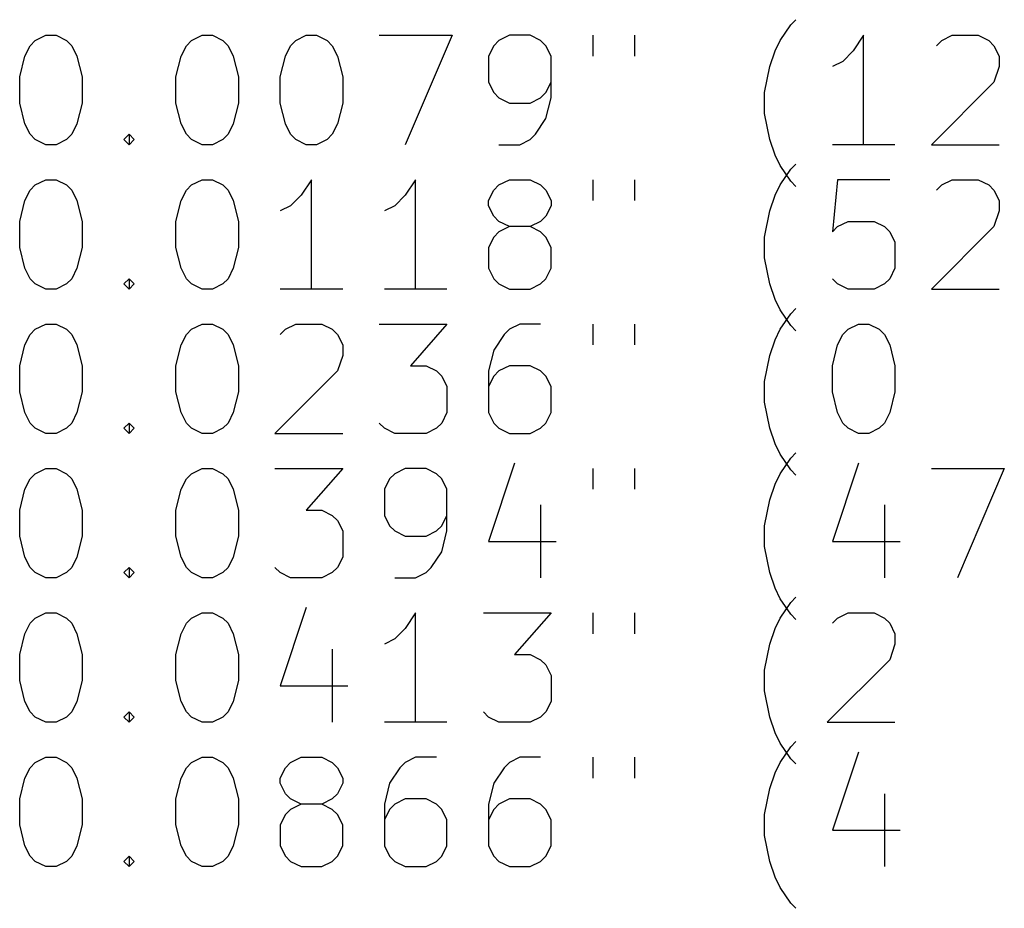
# Model space of a CAD drawing. Extents: x 39 to 122, y -192 to -69.
# Tile 3 of 8: x 63 to 81, y -181 to -165. Entities that reach past the tile are written whole.
import ezdxf

# ---------------------------------------------------------------- set-up
doc = ezdxf.new("R2010")
doc.units = 0
doc.layers.add('BLACK', color=7, linetype='CONTINUOUS')

msp = doc.modelspace()

# ---------------------------------------------------------------- linework, layer by layer
at = {"layer": 'BLACK', "linetype": 'CONTINUOUS'}
for p, q in [((76.939914, -164.935076), (77.13039, -164.649361)), ((77.13039, -164.649361), (77.225629, -164.554123)), ((63.320865, -164.935076), (63.511341, -164.839838)), ((63.511341, -164.839838), (63.701818, -164.839838)), ((63.701818, -164.839838), (63.892294, -164.935076)), ((66.178008, -164.935076), (66.368484, -164.839838)), ((66.368484, -164.839838), (66.558961, -164.839838)), ((66.558961, -164.839838), (66.749437, -164.935076)), ((68.08277, -164.935076), (68.273246, -164.839838)), ((68.273246, -164.839838), (68.463723, -164.839838)), ((68.463723, -164.839838), (68.654199, -164.935076)), ((69.60658, -164.839838), (70.939913, -164.839838)), ((70.939913, -164.839838), (70.08277, -166.839838)), ((71.987532, -164.839838), (71.797056, -164.935076)), ((72.368485, -164.839838), (71.987532, -164.839838)), ((72.558961, -164.935076), (72.368485, -164.839838)), ((73.511342, -164.839838), (73.511342, -165.22079)), ((74.273247, -164.839838), (74.273247, -165.22079)), ((78.463723, -164.839838), (78.273247, -165.125552)), ((78.463723, -166.839838), (78.463723, -164.839838)), ((79.892295, -164.935076), (80.082771, -164.839838)), ((80.082771, -164.839838), (80.558962, -164.839838)), ((80.558962, -164.839838), (80.749438, -164.935076)), ((63.130389, -165.22079), (63.225627, -165.030314)), ((63.225627, -165.030314), (63.320865, -164.935076)), ((63.892294, -164.935076), (63.987532, -165.030314)), ((63.987532, -165.030314), (64.08277, -165.22079)), ((65.987532, -165.22079), (66.08277, -165.030314)), ((66.08277, -165.030314), (66.178008, -164.935076)), ((66.749437, -164.935076), (66.844675, -165.030314)), ((66.844675, -165.030314), (66.939913, -165.22079)), ((67.892294, -165.22079), (67.987532, -165.030314)), ((67.987532, -165.030314), (68.08277, -164.935076)), ((68.654199, -164.935076), (68.749437, -165.030314)), ((68.749437, -165.030314), (68.844675, -165.22079)), ((71.701818, -165.030314), (71.60658, -165.22079)), ((71.797056, -164.935076), (71.701818, -165.030314)), ((72.654199, -165.030314), (72.558961, -164.935076)), ((72.749437, -165.22079), (72.654199, -165.030314)), ((76.844676, -165.125552), (76.939914, -164.935076)), ((79.797057, -165.030314), (79.892295, -164.935076)), ((80.749438, -164.935076), (80.844676, -165.030314)), ((80.844676, -165.030314), (80.939914, -165.22079)), ((63.035151, -165.601742), (63.130389, -165.22079)), ((64.08277, -165.22079), (64.178008, -165.601742)), ((65.892294, -165.601742), (65.987532, -165.22079)), ((66.939913, -165.22079), (67.035151, -165.601742)), ((67.797056, -165.601742), (67.892294, -165.22079)), ((68.844675, -165.22079), (68.939913, -165.601742)), ((71.60658, -165.22079), (71.60658, -165.69698)), ((72.749437, -165.982695), (72.749437, -165.22079)), ((76.749438, -165.411266), (76.844676, -165.125552)), ((78.273247, -165.125552), (78.082771, -165.316028)), ((80.939914, -165.22079), (80.939914, -165.411266)), ((76.6542, -165.887457), (76.749438, -165.411266)), ((78.082771, -165.316028), (77.892295, -165.411266)), ((80.939914, -165.411266), (80.844676, -165.69698)), ((63.035151, -166.077933), (63.035151, -165.601742)), ((64.178008, -165.601742), (64.178008, -166.077933)), ((65.892294, -166.077933), (65.892294, -165.601742)), ((67.035151, -165.601742), (67.035151, -166.077933)), ((67.797056, -166.077933), (67.797056, -165.601742)), ((68.939913, -165.601742), (68.939913, -166.077933)), ((71.60658, -165.69698), (71.701818, -165.887457)), ((72.654199, -165.887457), (72.749437, -165.69698)), ((80.844676, -165.69698), (79.701819, -166.839838)), ((71.701818, -165.887457), (71.797056, -165.982695)), ((72.558961, -165.982695), (72.654199, -165.887457)), ((76.6542, -166.268409), (76.6542, -165.887457)), ((63.130389, -166.458885), (63.035151, -166.077933)), ((64.178008, -166.077933), (64.08277, -166.458885)), ((65.987532, -166.458885), (65.892294, -166.077933)), ((67.035151, -166.077933), (66.939913, -166.458885)), ((67.892294, -166.458885), (67.797056, -166.077933)), ((68.939913, -166.077933), (68.844675, -166.458885)), ((71.797056, -165.982695), (71.987532, -166.077933)), ((71.987532, -166.077933), (72.368485, -166.077933)), ((72.368485, -166.077933), (72.558961, -165.982695)), ((72.654199, -166.363647), (72.749437, -165.982695)), ((76.749438, -166.7446), (76.6542, -166.268409)), ((63.225627, -166.649361), (63.130389, -166.458885)), ((64.08277, -166.458885), (63.987532, -166.649361)), ((66.08277, -166.649361), (65.987532, -166.458885)), ((66.939913, -166.458885), (66.844675, -166.649361)), ((67.987532, -166.649361), (67.892294, -166.458885)), ((68.844675, -166.458885), (68.749437, -166.649361)), ((72.463723, -166.649361), (72.654199, -166.363647)), ((63.320865, -166.7446), (63.225627, -166.649361)), ((63.987532, -166.649361), (63.892294, -166.7446)), ((64.939913, -166.7446), (65.035151, -166.649361)), ((65.035151, -166.649361), (65.130389, -166.7446)), ((65.035151, -166.649361), (65.035151, -166.839838)), ((66.178008, -166.7446), (66.08277, -166.649361)), ((66.844675, -166.649361), (66.749437, -166.7446)), ((68.08277, -166.7446), (67.987532, -166.649361)), ((68.749437, -166.649361), (68.654199, -166.7446)), ((72.368485, -166.7446), (72.463723, -166.649361)), ((63.511341, -166.839838), (63.320865, -166.7446)), ((63.701818, -166.839838), (63.511341, -166.839838)), ((63.892294, -166.7446), (63.701818, -166.839838)), ((65.035151, -166.839838), (64.939913, -166.7446)), ((65.130389, -166.7446), (65.035151, -166.839838)), ((66.368484, -166.839838), (66.178008, -166.7446)), ((66.558961, -166.839838), (66.368484, -166.839838)), ((66.749437, -166.7446), (66.558961, -166.839838)), ((68.273246, -166.839838), (68.08277, -166.7446)), ((68.463723, -166.839838), (68.273246, -166.839838)), ((68.654199, -166.7446), (68.463723, -166.839838)), ((71.797056, -166.839838), (72.178008, -166.839838)), ((72.178008, -166.839838), (72.368485, -166.7446)), ((76.844676, -167.030314), (76.749438, -166.7446)), ((79.035152, -166.839838), (77.892295, -166.839838)), ((79.701819, -166.839838), (80.939914, -166.839838)), ((76.939914, -167.22079), (76.844676, -167.030314)), ((77.13039, -167.289361), (77.225629, -167.194123)), ((77.13039, -167.506504), (76.939914, -167.22079)), ((76.939914, -167.575076), (77.13039, -167.289361)), ((63.225627, -167.670314), (63.320865, -167.575076)), ((63.320865, -167.575076), (63.511341, -167.479838)), ((63.511341, -167.479838), (63.701818, -167.479838)), ((63.701818, -167.479838), (63.892294, -167.575076)), ((63.892294, -167.575076), (63.987532, -167.670314)), ((66.08277, -167.670314), (66.178008, -167.575076)), ((66.178008, -167.575076), (66.368484, -167.479838)), ((66.368484, -167.479838), (66.558961, -167.479838)), ((66.558961, -167.479838), (66.749437, -167.575076)), ((66.749437, -167.575076), (66.844675, -167.670314)), ((68.368484, -167.479838), (68.178008, -167.765552)), ((68.368484, -169.479838), (68.368484, -167.479838)), ((70.273246, -167.479838), (70.08277, -167.765552)), ((70.273246, -169.479838), (70.273246, -167.479838)), ((71.701818, -167.670314), (71.797056, -167.575076)), ((71.797056, -167.575076), (71.987532, -167.479838)), ((71.987532, -167.479838), (72.368485, -167.479838)), ((72.368485, -167.479838), (72.558961, -167.575076)), ((72.558961, -167.575076), (72.654199, -167.670314)), ((73.511342, -167.479838), (73.511342, -167.86079)), ((74.273247, -167.479838), (74.273247, -167.86079)), ((76.844676, -167.765552), (76.939914, -167.575076)), ((77.225629, -167.601742), (77.13039, -167.506504)), ((77.987533, -167.479838), (77.892295, -168.432219)), ((78.939914, -167.479838), (77.987533, -167.479838)), ((79.797057, -167.670314), (79.892295, -167.575076)), ((79.892295, -167.575076), (80.082771, -167.479838)), ((80.082771, -167.479838), (80.558962, -167.479838)), ((80.558962, -167.479838), (80.749438, -167.575076)), ((80.749438, -167.575076), (80.844676, -167.670314)), ((63.130389, -167.86079), (63.225627, -167.670314)), ((63.987532, -167.670314), (64.08277, -167.86079)), ((65.987532, -167.86079), (66.08277, -167.670314)), ((66.844675, -167.670314), (66.939913, -167.86079)), ((71.60658, -167.86079), (71.701818, -167.670314)), ((72.654199, -167.670314), (72.749437, -167.86079)), ((80.844676, -167.670314), (80.939914, -167.86079)), ((63.035151, -168.241742), (63.130389, -167.86079)), ((64.08277, -167.86079), (64.178008, -168.241742)), ((65.892294, -168.241742), (65.987532, -167.86079)), ((66.939913, -167.86079), (67.035151, -168.241742)), ((68.178008, -167.765552), (67.987532, -167.956028)), ((70.08277, -167.765552), (69.892294, -167.956028)), ((71.60658, -167.956028), (71.60658, -167.86079)), ((72.749437, -167.86079), (72.749437, -167.956028)), ((76.749438, -168.051266), (76.844676, -167.765552)), ((80.939914, -167.86079), (80.939914, -168.051266)), ((67.987532, -167.956028), (67.797056, -168.051266)), ((69.892294, -167.956028), (69.701818, -168.051266)), ((71.701818, -168.146504), (71.60658, -167.956028)), ((72.749437, -167.956028), (72.654199, -168.146504)), ((76.6542, -168.527457), (76.749438, -168.051266)), ((80.939914, -168.051266), (80.844676, -168.33698)), ((63.035151, -168.717933), (63.035151, -168.241742)), ((64.178008, -168.241742), (64.178008, -168.717933)), ((65.892294, -168.717933), (65.892294, -168.241742)), ((67.035151, -168.241742), (67.035151, -168.717933)), ((71.797056, -168.241742), (71.701818, -168.146504)), ((71.987532, -168.33698), (71.797056, -168.241742)), ((72.558961, -168.241742), (72.368485, -168.33698)), ((72.654199, -168.146504), (72.558961, -168.241742)), ((77.987533, -168.33698), (78.178009, -168.241742)), ((78.178009, -168.241742), (78.6542, -168.241742)), ((78.6542, -168.241742), (78.844676, -168.33698)), ((71.797056, -168.432219), (71.701818, -168.527457)), ((71.987532, -168.33698), (71.797056, -168.432219)), ((72.368485, -168.33698), (71.987532, -168.33698)), ((72.558961, -168.432219), (72.368485, -168.33698)), ((72.654199, -168.527457), (72.558961, -168.432219)), ((77.892295, -168.432219), (77.987533, -168.33698)), ((78.844676, -168.33698), (78.939914, -168.432219)), ((78.939914, -168.432219), (79.035152, -168.622695)), ((80.844676, -168.33698), (79.701819, -169.479838)), ((71.701818, -168.527457), (71.60658, -168.717933)), ((72.749437, -168.717933), (72.654199, -168.527457)), ((76.6542, -168.908409), (76.6542, -168.527457)), ((79.035152, -168.622695), (79.035152, -169.098885)), ((63.130389, -169.098885), (63.035151, -168.717933)), ((64.178008, -168.717933), (64.08277, -169.098885)), ((65.987532, -169.098885), (65.892294, -168.717933)), ((67.035151, -168.717933), (66.939913, -169.098885)), ((71.60658, -168.717933), (71.60658, -169.098885)), ((72.749437, -169.098885), (72.749437, -168.717933)), ((76.749438, -169.3846), (76.6542, -168.908409)), ((63.225627, -169.289361), (63.130389, -169.098885)), ((64.08277, -169.098885), (63.987532, -169.289361)), ((66.08277, -169.289361), (65.987532, -169.098885)), ((66.939913, -169.098885), (66.844675, -169.289361)), ((71.60658, -169.098885), (71.701818, -169.289361)), ((72.654199, -169.289361), (72.749437, -169.098885)), ((79.035152, -169.098885), (78.939914, -169.289361)), ((63.320865, -169.3846), (63.225627, -169.289361)), ((63.987532, -169.289361), (63.892294, -169.3846)), ((64.939913, -169.3846), (65.035151, -169.289361)), ((65.035151, -169.289361), (65.130389, -169.3846)), ((65.035151, -169.289361), (65.035151, -169.479838)), ((66.178008, -169.3846), (66.08277, -169.289361)), ((66.844675, -169.289361), (66.749437, -169.3846)), ((71.701818, -169.289361), (71.797056, -169.3846)), ((72.558961, -169.3846), (72.654199, -169.289361)), ((77.987533, -169.3846), (77.892295, -169.289361)), ((78.939914, -169.289361), (78.844676, -169.3846)), ((63.511341, -169.479838), (63.320865, -169.3846)), ((63.701818, -169.479838), (63.511341, -169.479838)), ((63.892294, -169.3846), (63.701818, -169.479838)), ((65.035151, -169.479838), (64.939913, -169.3846)), ((65.130389, -169.3846), (65.035151, -169.479838)), ((66.368484, -169.479838), (66.178008, -169.3846)), ((66.558961, -169.479838), (66.368484, -169.479838)), ((66.749437, -169.3846), (66.558961, -169.479838)), ((68.939913, -169.479838), (67.797056, -169.479838)), ((70.844675, -169.479838), (69.701818, -169.479838)), ((71.797056, -169.3846), (71.987532, -169.479838)), ((71.987532, -169.479838), (72.368485, -169.479838)), ((72.368485, -169.479838), (72.558961, -169.3846)), ((76.844676, -169.670314), (76.749438, -169.3846)), ((78.178009, -169.479838), (77.987533, -169.3846)), ((78.6542, -169.479838), (78.178009, -169.479838)), ((78.844676, -169.3846), (78.6542, -169.479838)), ((79.701819, -169.479838), (80.939914, -169.479838)), ((76.939914, -169.86079), (76.844676, -169.670314)), ((77.13039, -170.146504), (76.939914, -169.86079)), ((77.13039, -169.929361), (77.225629, -169.834123)), ((76.939914, -170.215076), (77.13039, -169.929361)), ((63.225627, -170.310314), (63.320865, -170.215076)), ((63.320865, -170.215076), (63.511341, -170.119838)), ((63.511341, -170.119838), (63.701818, -170.119838)), ((63.701818, -170.119838), (63.892294, -170.215076)), ((63.892294, -170.215076), (63.987532, -170.310314)), ((66.08277, -170.310314), (66.178008, -170.215076)), ((66.178008, -170.215076), (66.368484, -170.119838)), ((66.368484, -170.119838), (66.558961, -170.119838)), ((66.558961, -170.119838), (66.749437, -170.215076)), ((66.749437, -170.215076), (66.844675, -170.310314)), ((67.797056, -170.310314), (67.892294, -170.215076)), ((67.892294, -170.215076), (68.08277, -170.119838)), ((68.08277, -170.119838), (68.558961, -170.119838)), ((68.558961, -170.119838), (68.749437, -170.215076)), ((68.749437, -170.215076), (68.844675, -170.310314)), ((69.60658, -170.119838), (70.844675, -170.119838)), ((70.844675, -170.119838), (70.178008, -170.881742)), ((71.987532, -170.215076), (71.892294, -170.310314)), ((72.178008, -170.119838), (71.987532, -170.215076)), ((72.558961, -170.119838), (72.178008, -170.119838)), ((73.511342, -170.119838), (73.511342, -170.50079)), ((74.273247, -170.119838), (74.273247, -170.50079)), ((76.844676, -170.405552), (76.939914, -170.215076)), ((77.225629, -170.241742), (77.13039, -170.146504)), ((78.082771, -170.310314), (78.178009, -170.215076)), ((78.178009, -170.215076), (78.368485, -170.119838)), ((78.368485, -170.119838), (78.558962, -170.119838)), ((78.558962, -170.119838), (78.749438, -170.215076)), ((78.749438, -170.215076), (78.844676, -170.310314)), ((63.130389, -170.50079), (63.225627, -170.310314)), ((63.987532, -170.310314), (64.08277, -170.50079)), ((65.987532, -170.50079), (66.08277, -170.310314)), ((66.844675, -170.310314), (66.939913, -170.50079)), ((68.844675, -170.310314), (68.939913, -170.50079)), ((71.892294, -170.310314), (71.701818, -170.596028)), ((76.749438, -170.691266), (76.844676, -170.405552)), ((77.987533, -170.50079), (78.082771, -170.310314)), ((78.844676, -170.310314), (78.939914, -170.50079)), ((63.035151, -170.881742), (63.130389, -170.50079)), ((64.08277, -170.50079), (64.178008, -170.881742)), ((65.892294, -170.881742), (65.987532, -170.50079)), ((66.939913, -170.50079), (67.035151, -170.881742)), ((68.939913, -170.50079), (68.939913, -170.691266)), ((71.701818, -170.596028), (71.60658, -170.97698)), ((77.892295, -170.881742), (77.987533, -170.50079)), ((78.939914, -170.50079), (79.035152, -170.881742)), ((68.939913, -170.691266), (68.844675, -170.97698)), ((76.6542, -171.167457), (76.749438, -170.691266)), ((63.035151, -171.357933), (63.035151, -170.881742)), ((64.178008, -170.881742), (64.178008, -171.357933)), ((65.892294, -171.357933), (65.892294, -170.881742)), ((67.035151, -170.881742), (67.035151, -171.357933)), ((68.844675, -170.97698), (67.701818, -172.119838)), ((70.178008, -170.881742), (70.463723, -170.881742)), ((70.463723, -170.881742), (70.654199, -170.97698)), ((70.654199, -170.97698), (70.749437, -171.072219)), ((71.60658, -170.97698), (71.60658, -171.738885)), ((71.797056, -170.97698), (71.701818, -171.072219)), ((71.987532, -170.881742), (71.797056, -170.97698)), ((72.368485, -170.881742), (71.987532, -170.881742)), ((72.558961, -170.97698), (72.368485, -170.881742)), ((72.654199, -171.072219), (72.558961, -170.97698)), ((77.892295, -171.357933), (77.892295, -170.881742)), ((79.035152, -170.881742), (79.035152, -171.357933)), ((70.749437, -171.072219), (70.844675, -171.262695)), ((71.701818, -171.072219), (71.60658, -171.262695)), ((72.749437, -171.262695), (72.654199, -171.072219)), ((76.6542, -171.548409), (76.6542, -171.167457)), ((63.130389, -171.738885), (63.035151, -171.357933)), ((64.178008, -171.357933), (64.08277, -171.738885)), ((65.987532, -171.738885), (65.892294, -171.357933)), ((67.035151, -171.357933), (66.939913, -171.738885)), ((70.844675, -171.262695), (70.844675, -171.738885)), ((72.749437, -171.738885), (72.749437, -171.262695)), ((77.987533, -171.738885), (77.892295, -171.357933)), ((79.035152, -171.357933), (78.939914, -171.738885)), ((76.749438, -172.0246), (76.6542, -171.548409)), ((63.225627, -171.929361), (63.130389, -171.738885)), ((64.08277, -171.738885), (63.987532, -171.929361)), ((66.08277, -171.929361), (65.987532, -171.738885)), ((66.939913, -171.738885), (66.844675, -171.929361)), ((70.844675, -171.738885), (70.749437, -171.929361)), ((71.60658, -171.738885), (71.701818, -171.929361)), ((72.654199, -171.929361), (72.749437, -171.738885)), ((78.082771, -171.929361), (77.987533, -171.738885)), ((78.939914, -171.738885), (78.844676, -171.929361)), ((63.320865, -172.0246), (63.225627, -171.929361)), ((63.511341, -172.119838), (63.320865, -172.0246)), ((63.892294, -172.0246), (63.701818, -172.119838)), ((63.987532, -171.929361), (63.892294, -172.0246)), ((64.939913, -172.0246), (65.035151, -171.929361)), ((65.035151, -172.119838), (64.939913, -172.0246)), ((65.035151, -171.929361), (65.130389, -172.0246)), ((65.035151, -171.929361), (65.035151, -172.119838)), ((65.130389, -172.0246), (65.035151, -172.119838)), ((66.178008, -172.0246), (66.08277, -171.929361)), ((66.368484, -172.119838), (66.178008, -172.0246)), ((66.749437, -172.0246), (66.558961, -172.119838)), ((66.844675, -171.929361), (66.749437, -172.0246)), ((69.701818, -172.0246), (69.60658, -171.929361)), ((69.892294, -172.119838), (69.701818, -172.0246)), ((70.654199, -172.0246), (70.463723, -172.119838)), ((70.749437, -171.929361), (70.654199, -172.0246)), ((71.701818, -171.929361), (71.797056, -172.0246)), ((71.797056, -172.0246), (71.987532, -172.119838)), ((72.368485, -172.119838), (72.558961, -172.0246)), ((72.558961, -172.0246), (72.654199, -171.929361)), ((76.844676, -172.310314), (76.749438, -172.0246)), ((78.178009, -172.0246), (78.082771, -171.929361)), ((78.368485, -172.119838), (78.178009, -172.0246)), ((78.749438, -172.0246), (78.558962, -172.119838)), ((78.844676, -171.929361), (78.749438, -172.0246)), ((63.701818, -172.119838), (63.511341, -172.119838)), ((66.558961, -172.119838), (66.368484, -172.119838)), ((67.701818, -172.119838), (68.939913, -172.119838)), ((70.463723, -172.119838), (69.892294, -172.119838)), ((71.987532, -172.119838), (72.368485, -172.119838)), ((78.558962, -172.119838), (78.368485, -172.119838)), ((76.939914, -172.50079), (76.844676, -172.310314)), ((77.13039, -172.786504), (76.939914, -172.50079)), ((76.939914, -172.855076), (77.13039, -172.569361)), ((77.13039, -172.569361), (77.225629, -172.474123)), ((63.320865, -172.855076), (63.511341, -172.759838)), ((63.511341, -172.759838), (63.701818, -172.759838)), ((63.701818, -172.759838), (63.892294, -172.855076)), ((66.178008, -172.855076), (66.368484, -172.759838)), ((66.368484, -172.759838), (66.558961, -172.759838)), ((66.558961, -172.759838), (66.749437, -172.855076)), ((67.701818, -172.759838), (68.939913, -172.759838)), ((68.939913, -172.759838), (68.273246, -173.521742)), ((70.08277, -172.759838), (69.892294, -172.855076)), ((70.463723, -172.759838), (70.08277, -172.759838)), ((70.654199, -172.855076), (70.463723, -172.759838)), ((72.08277, -172.6646), (71.60658, -174.093171)), ((73.511342, -172.759838), (73.511342, -173.14079)), ((74.273247, -172.759838), (74.273247, -173.14079)), ((77.225629, -172.881742), (77.13039, -172.786504)), ((78.368485, -172.6646), (77.892295, -174.093171)), ((79.701819, -172.759838), (81.035152, -172.759838)), ((81.035152, -172.759838), (80.178009, -174.759838)), ((63.130389, -173.14079), (63.225627, -172.950314)), ((63.225627, -172.950314), (63.320865, -172.855076)), ((63.892294, -172.855076), (63.987532, -172.950314)), ((63.987532, -172.950314), (64.08277, -173.14079)), ((65.987532, -173.14079), (66.08277, -172.950314)), ((66.08277, -172.950314), (66.178008, -172.855076)), ((66.749437, -172.855076), (66.844675, -172.950314)), ((66.844675, -172.950314), (66.939913, -173.14079)), ((69.797056, -172.950314), (69.701818, -173.14079)), ((69.892294, -172.855076), (69.797056, -172.950314)), ((70.749437, -172.950314), (70.654199, -172.855076)), ((70.844675, -173.14079), (70.749437, -172.950314)), ((76.844676, -173.045552), (76.939914, -172.855076)), ((63.035151, -173.521742), (63.130389, -173.14079)), ((64.08277, -173.14079), (64.178008, -173.521742)), ((65.892294, -173.521742), (65.987532, -173.14079)), ((66.939913, -173.14079), (67.035151, -173.521742)), ((69.701818, -173.14079), (69.701818, -173.61698)), ((70.844675, -173.902695), (70.844675, -173.14079)), ((76.749438, -173.331266), (76.844676, -173.045552)), ((76.6542, -173.807457), (76.749438, -173.331266)), ((72.558961, -173.426504), (72.558961, -174.759838)), ((78.844676, -173.426504), (78.844676, -174.759838)), ((63.035151, -173.997933), (63.035151, -173.521742)), ((64.178008, -173.521742), (64.178008, -173.997933)), ((65.892294, -173.997933), (65.892294, -173.521742)), ((67.035151, -173.521742), (67.035151, -173.997933)), ((68.273246, -173.521742), (68.558961, -173.521742)), ((68.558961, -173.521742), (68.749437, -173.61698)), ((68.749437, -173.61698), (68.844675, -173.712219)), ((69.701818, -173.61698), (69.797056, -173.807457)), ((70.749437, -173.807457), (70.844675, -173.61698)), ((68.844675, -173.712219), (68.939913, -173.902695)), ((69.797056, -173.807457), (69.892294, -173.902695)), ((70.654199, -173.902695), (70.749437, -173.807457)), ((76.6542, -174.188409), (76.6542, -173.807457)), ((63.130389, -174.378885), (63.035151, -173.997933)), ((64.178008, -173.997933), (64.08277, -174.378885)), ((65.987532, -174.378885), (65.892294, -173.997933)), ((67.035151, -173.997933), (66.939913, -174.378885)), ((68.939913, -173.902695), (68.939913, -174.378885)), ((69.892294, -173.902695), (70.08277, -173.997933)), ((70.08277, -173.997933), (70.463723, -173.997933)), ((70.463723, -173.997933), (70.654199, -173.902695)), ((70.749437, -174.283647), (70.844675, -173.902695)), ((71.60658, -174.093171), (72.844675, -174.093171)), ((76.749438, -174.6646), (76.6542, -174.188409)), ((77.892295, -174.093171), (79.13039, -174.093171)), ((63.225627, -174.569361), (63.130389, -174.378885)), ((64.08277, -174.378885), (63.987532, -174.569361)), ((66.08277, -174.569361), (65.987532, -174.378885)), ((66.939913, -174.378885), (66.844675, -174.569361)), ((68.939913, -174.378885), (68.844675, -174.569361)), ((70.558961, -174.569361), (70.749437, -174.283647)), ((63.320865, -174.6646), (63.225627, -174.569361)), ((63.987532, -174.569361), (63.892294, -174.6646)), ((64.939913, -174.6646), (65.035151, -174.569361)), ((65.035151, -174.569361), (65.130389, -174.6646)), ((65.035151, -174.569361), (65.035151, -174.759838)), ((66.178008, -174.6646), (66.08277, -174.569361)), ((66.844675, -174.569361), (66.749437, -174.6646)), ((67.797056, -174.6646), (67.701818, -174.569361)), ((68.844675, -174.569361), (68.749437, -174.6646)), ((70.463723, -174.6646), (70.558961, -174.569361)), ((63.511341, -174.759838), (63.320865, -174.6646)), ((63.701818, -174.759838), (63.511341, -174.759838)), ((63.892294, -174.6646), (63.701818, -174.759838)), ((65.035151, -174.759838), (64.939913, -174.6646)), ((65.130389, -174.6646), (65.035151, -174.759838)), ((66.368484, -174.759838), (66.178008, -174.6646)), ((66.558961, -174.759838), (66.368484, -174.759838)), ((66.749437, -174.6646), (66.558961, -174.759838)), ((67.987532, -174.759838), (67.797056, -174.6646)), ((68.558961, -174.759838), (67.987532, -174.759838)), ((68.749437, -174.6646), (68.558961, -174.759838)), ((69.892294, -174.759838), (70.273246, -174.759838)), ((70.273246, -174.759838), (70.463723, -174.6646)), ((76.844676, -174.950314), (76.749438, -174.6646)), ((76.939914, -175.14079), (76.844676, -174.950314)), ((77.13039, -175.209361), (77.225629, -175.114123)), ((68.273246, -175.3046), (67.797056, -176.733171)), ((77.13039, -175.426504), (76.939914, -175.14079)), ((76.939914, -175.495076), (77.13039, -175.209361)), ((63.225627, -175.590314), (63.320865, -175.495076)), ((63.320865, -175.495076), (63.511341, -175.399838)), ((63.511341, -175.399838), (63.701818, -175.399838)), ((63.701818, -175.399838), (63.892294, -175.495076)), ((63.892294, -175.495076), (63.987532, -175.590314)), ((66.08277, -175.590314), (66.178008, -175.495076)), ((66.178008, -175.495076), (66.368484, -175.399838)), ((66.368484, -175.399838), (66.558961, -175.399838)), ((66.558961, -175.399838), (66.749437, -175.495076)), ((66.749437, -175.495076), (66.844675, -175.590314)), ((70.273246, -175.399838), (70.08277, -175.685552)), ((70.273246, -177.399838), (70.273246, -175.399838)), ((71.511342, -175.399838), (72.749437, -175.399838)), ((72.749437, -175.399838), (72.08277, -176.161742)), ((73.511342, -175.399838), (73.511342, -175.78079)), ((74.273247, -175.399838), (74.273247, -175.78079)), ((76.844676, -175.685552), (76.939914, -175.495076)), ((77.225629, -175.521742), (77.13039, -175.426504)), ((77.892295, -175.590314), (77.987533, -175.495076)), ((77.987533, -175.495076), (78.178009, -175.399838)), ((78.178009, -175.399838), (78.6542, -175.399838)), ((78.6542, -175.399838), (78.844676, -175.495076)), ((78.844676, -175.495076), (78.939914, -175.590314)), ((63.130389, -175.78079), (63.225627, -175.590314)), ((63.987532, -175.590314), (64.08277, -175.78079)), ((65.987532, -175.78079), (66.08277, -175.590314)), ((66.844675, -175.590314), (66.939913, -175.78079)), ((78.939914, -175.590314), (79.035152, -175.78079)), ((63.035151, -176.161742), (63.130389, -175.78079)), ((64.08277, -175.78079), (64.178008, -176.161742)), ((65.892294, -176.161742), (65.987532, -175.78079)), ((66.939913, -175.78079), (67.035151, -176.161742)), ((70.08277, -175.685552), (69.892294, -175.876028)), ((76.749438, -175.971266), (76.844676, -175.685552)), ((79.035152, -175.78079), (79.035152, -175.971266)), ((69.892294, -175.876028), (69.701818, -175.971266)), ((76.6542, -176.447457), (76.749438, -175.971266)), ((79.035152, -175.971266), (78.939914, -176.25698)), ((63.035151, -176.637933), (63.035151, -176.161742)), ((64.178008, -176.161742), (64.178008, -176.637933)), ((65.892294, -176.637933), (65.892294, -176.161742)), ((67.035151, -176.161742), (67.035151, -176.637933)), ((68.749437, -176.066504), (68.749437, -177.399838)), ((72.08277, -176.161742), (72.368485, -176.161742)), ((72.368485, -176.161742), (72.558961, -176.25698)), ((72.558961, -176.25698), (72.654199, -176.352219)), ((72.654199, -176.352219), (72.749437, -176.542695)), ((78.939914, -176.25698), (77.797057, -177.399838)), ((72.749437, -176.542695), (72.749437, -177.018885)), ((76.6542, -176.828409), (76.6542, -176.447457)), ((63.130389, -177.018885), (63.035151, -176.637933)), ((64.178008, -176.637933), (64.08277, -177.018885)), ((65.987532, -177.018885), (65.892294, -176.637933)), ((67.035151, -176.637933), (66.939913, -177.018885)), ((67.797056, -176.733171), (69.035151, -176.733171)), ((76.749438, -177.3046), (76.6542, -176.828409)), ((63.225627, -177.209361), (63.130389, -177.018885)), ((64.08277, -177.018885), (63.987532, -177.209361)), ((66.08277, -177.209361), (65.987532, -177.018885)), ((66.939913, -177.018885), (66.844675, -177.209361)), ((72.749437, -177.018885), (72.654199, -177.209361)), ((63.320865, -177.3046), (63.225627, -177.209361)), ((63.987532, -177.209361), (63.892294, -177.3046)), ((64.939913, -177.3046), (65.035151, -177.209361)), ((65.035151, -177.209361), (65.130389, -177.3046)), ((65.035151, -177.209361), (65.035151, -177.399838)), ((66.178008, -177.3046), (66.08277, -177.209361)), ((66.844675, -177.209361), (66.749437, -177.3046)), ((71.60658, -177.3046), (71.511342, -177.209361)), ((72.654199, -177.209361), (72.558961, -177.3046)), ((63.511341, -177.399838), (63.320865, -177.3046)), ((63.701818, -177.399838), (63.511341, -177.399838)), ((63.892294, -177.3046), (63.701818, -177.399838)), ((65.035151, -177.399838), (64.939913, -177.3046)), ((65.130389, -177.3046), (65.035151, -177.399838)), ((66.368484, -177.399838), (66.178008, -177.3046)), ((66.558961, -177.399838), (66.368484, -177.399838)), ((66.749437, -177.3046), (66.558961, -177.399838)), ((70.844675, -177.399838), (69.701818, -177.399838)), ((71.797056, -177.399838), (71.60658, -177.3046)), ((72.368485, -177.399838), (71.797056, -177.399838)), ((72.558961, -177.3046), (72.368485, -177.399838)), ((76.844676, -177.590314), (76.749438, -177.3046)), ((77.797057, -177.399838), (79.035152, -177.399838)), ((76.939914, -177.78079), (76.844676, -177.590314)), ((77.13039, -178.066504), (76.939914, -177.78079)), ((77.13039, -177.849361), (77.225629, -177.754123)), ((76.939914, -178.135076), (77.13039, -177.849361)), ((78.368485, -177.9446), (77.892295, -179.373171)), ((63.225627, -178.230314), (63.320865, -178.135076)), ((63.320865, -178.135076), (63.511341, -178.039838)), ((63.511341, -178.039838), (63.701818, -178.039838)), ((63.701818, -178.039838), (63.892294, -178.135076)), ((63.892294, -178.135076), (63.987532, -178.230314)), ((66.08277, -178.230314), (66.178008, -178.135076)), ((66.178008, -178.135076), (66.368484, -178.039838)), ((66.368484, -178.039838), (66.558961, -178.039838)), ((66.558961, -178.039838), (66.749437, -178.135076)), ((66.749437, -178.135076), (66.844675, -178.230314)), ((67.892294, -178.230314), (67.987532, -178.135076)), ((67.987532, -178.135076), (68.178008, -178.039838)), ((68.178008, -178.039838), (68.558961, -178.039838)), ((68.558961, -178.039838), (68.749437, -178.135076)), ((68.749437, -178.135076), (68.844675, -178.230314)), ((70.08277, -178.135076), (69.987532, -178.230314)), ((70.273246, -178.039838), (70.08277, -178.135076)), ((70.654199, -178.039838), (70.273246, -178.039838)), ((71.987532, -178.135076), (71.892294, -178.230314)), ((72.178008, -178.039838), (71.987532, -178.135076)), ((72.558961, -178.039838), (72.178008, -178.039838)), ((73.511342, -178.039838), (73.511342, -178.42079)), ((74.273247, -178.039838), (74.273247, -178.42079)), ((76.844676, -178.325552), (76.939914, -178.135076)), ((77.225629, -178.161742), (77.13039, -178.066504)), ((63.130389, -178.42079), (63.225627, -178.230314)), ((63.987532, -178.230314), (64.08277, -178.42079)), ((65.987532, -178.42079), (66.08277, -178.230314)), ((66.844675, -178.230314), (66.939913, -178.42079)), ((67.797056, -178.42079), (67.892294, -178.230314)), ((68.844675, -178.230314), (68.939913, -178.42079)), ((69.987532, -178.230314), (69.797056, -178.516028)), ((71.892294, -178.230314), (71.701818, -178.516028)), ((76.749438, -178.611266), (76.844676, -178.325552)), ((63.035151, -178.801742), (63.130389, -178.42079)), ((64.08277, -178.42079), (64.178008, -178.801742)), ((65.892294, -178.801742), (65.987532, -178.42079)), ((66.939913, -178.42079), (67.035151, -178.801742)), ((67.797056, -178.516028), (67.797056, -178.42079)), ((67.892294, -178.706504), (67.797056, -178.516028)), ((68.939913, -178.516028), (68.844675, -178.706504)), ((68.939913, -178.42079), (68.939913, -178.516028)), ((69.797056, -178.516028), (69.701818, -178.89698)), ((71.701818, -178.516028), (71.60658, -178.89698)), ((67.987532, -178.801742), (67.892294, -178.706504)), ((68.844675, -178.706504), (68.749437, -178.801742)), ((76.6542, -179.087457), (76.749438, -178.611266)), ((78.844676, -178.706504), (78.844676, -180.039838)), ((63.035151, -179.277933), (63.035151, -178.801742)), ((64.178008, -178.801742), (64.178008, -179.277933)), ((65.892294, -179.277933), (65.892294, -178.801742)), ((67.035151, -178.801742), (67.035151, -179.277933)), ((68.178008, -178.89698), (67.987532, -178.801742)), ((68.178008, -178.89698), (67.987532, -178.992219)), ((68.558961, -178.89698), (68.178008, -178.89698)), ((68.749437, -178.801742), (68.558961, -178.89698)), ((68.749437, -178.992219), (68.558961, -178.89698)), ((69.701818, -178.89698), (69.701818, -179.658885)), ((69.892294, -178.89698), (69.797056, -178.992219)), ((70.08277, -178.801742), (69.892294, -178.89698)), ((70.463723, -178.801742), (70.08277, -178.801742)), ((70.654199, -178.89698), (70.463723, -178.801742)), ((70.749437, -178.992219), (70.654199, -178.89698)), ((71.60658, -178.89698), (71.60658, -179.658885)), ((71.797056, -178.89698), (71.701818, -178.992219)), ((71.987532, -178.801742), (71.797056, -178.89698)), ((72.368485, -178.801742), (71.987532, -178.801742)), ((72.558961, -178.89698), (72.368485, -178.801742)), ((72.654199, -178.992219), (72.558961, -178.89698)), ((67.892294, -179.087457), (67.797056, -179.277933)), ((67.987532, -178.992219), (67.892294, -179.087457)), ((68.844675, -179.087457), (68.749437, -178.992219)), ((68.939913, -179.277933), (68.844675, -179.087457)), ((69.797056, -178.992219), (69.701818, -179.182695)), ((70.844675, -179.182695), (70.749437, -178.992219)), ((71.701818, -178.992219), (71.60658, -179.182695)), ((72.749437, -179.182695), (72.654199, -178.992219)), ((76.6542, -179.468409), (76.6542, -179.087457)), ((63.130389, -179.658885), (63.035151, -179.277933)), ((64.178008, -179.277933), (64.08277, -179.658885)), ((65.987532, -179.658885), (65.892294, -179.277933)), ((67.035151, -179.277933), (66.939913, -179.658885)), ((67.797056, -179.277933), (67.797056, -179.658885)), ((68.939913, -179.658885), (68.939913, -179.277933)), ((70.844675, -179.658885), (70.844675, -179.182695)), ((72.749437, -179.658885), (72.749437, -179.182695)), ((77.892295, -179.373171), (79.13039, -179.373171)), ((76.749438, -179.9446), (76.6542, -179.468409)), ((63.225627, -179.849361), (63.130389, -179.658885)), ((64.08277, -179.658885), (63.987532, -179.849361)), ((66.08277, -179.849361), (65.987532, -179.658885)), ((66.939913, -179.658885), (66.844675, -179.849361)), ((67.797056, -179.658885), (67.892294, -179.849361)), ((68.844675, -179.849361), (68.939913, -179.658885)), ((69.701818, -179.658885), (69.797056, -179.849361)), ((70.749437, -179.849361), (70.844675, -179.658885)), ((71.60658, -179.658885), (71.701818, -179.849361)), ((72.654199, -179.849361), (72.749437, -179.658885)), ((63.320865, -179.9446), (63.225627, -179.849361)), ((63.511341, -180.039838), (63.320865, -179.9446)), ((63.892294, -179.9446), (63.701818, -180.039838)), ((63.987532, -179.849361), (63.892294, -179.9446)), ((64.939913, -179.9446), (65.035151, -179.849361)), ((65.035151, -180.039838), (64.939913, -179.9446)), ((65.035151, -179.849361), (65.130389, -179.9446)), ((65.035151, -179.849361), (65.035151, -180.039838)), ((65.130389, -179.9446), (65.035151, -180.039838)), ((66.178008, -179.9446), (66.08277, -179.849361)), ((66.368484, -180.039838), (66.178008, -179.9446)), ((66.749437, -179.9446), (66.558961, -180.039838)), ((66.844675, -179.849361), (66.749437, -179.9446)), ((67.892294, -179.849361), (67.987532, -179.9446)), ((67.987532, -179.9446), (68.178008, -180.039838)), ((68.558961, -180.039838), (68.749437, -179.9446)), ((68.749437, -179.9446), (68.844675, -179.849361)), ((69.797056, -179.849361), (69.892294, -179.9446)), ((69.892294, -179.9446), (70.08277, -180.039838)), ((70.463723, -180.039838), (70.654199, -179.9446)), ((70.654199, -179.9446), (70.749437, -179.849361)), ((71.701818, -179.849361), (71.797056, -179.9446)), ((71.797056, -179.9446), (71.987532, -180.039838)), ((72.368485, -180.039838), (72.558961, -179.9446)), ((72.558961, -179.9446), (72.654199, -179.849361)), ((76.844676, -180.230314), (76.749438, -179.9446)), ((63.701818, -180.039838), (63.511341, -180.039838)), ((66.558961, -180.039838), (66.368484, -180.039838)), ((68.178008, -180.039838), (68.558961, -180.039838)), ((70.08277, -180.039838), (70.463723, -180.039838)), ((71.987532, -180.039838), (72.368485, -180.039838)), ((76.939914, -180.42079), (76.844676, -180.230314)), ((77.13039, -180.706504), (76.939914, -180.42079)), ((77.225629, -180.801742), (77.13039, -180.706504))]:
    msp.add_line(p, q, dxfattribs=at)

doc.saveas('drawing.dxf')
